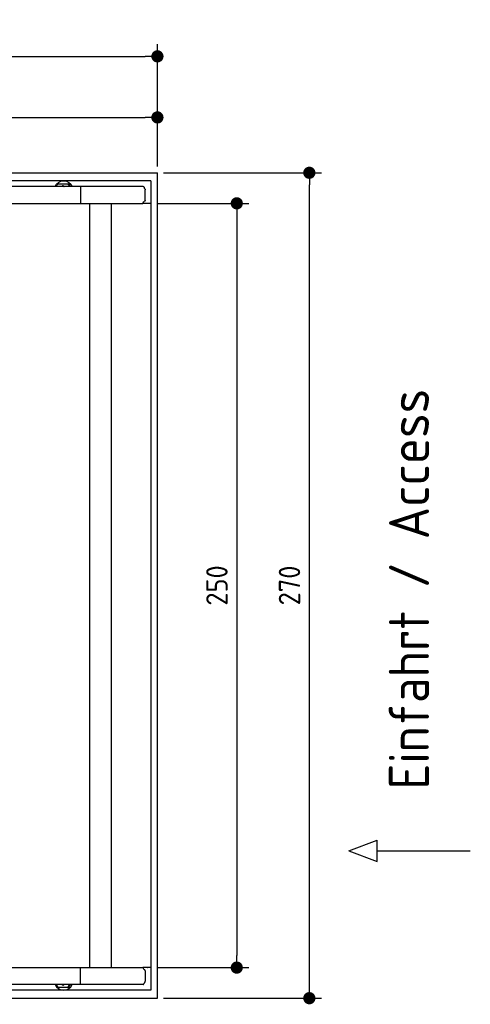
# Model space of a CAD drawing. Header units: millimetres. Extents: x 705 to 7297, y 228 to 3538.
# Tile 4 of 4: x 5822 to 7297, y 317 to 3538. Entities that reach past the tile are written whole.
import ezdxf

# ---------------------------------------------------------------- set-up
doc = ezdxf.new("R2010")
doc.units = ezdxf.units.MM
doc.layers.get('0').update_dxf_attribs({"lineweight": 25})
doc.layers.add('4', color=3, linetype='Continuous')
doc.layers.add('5', color=3, linetype='Continuous', lineweight=25)
doc.styles.get("Standard").update_dxf_attribs({"font": 'ISOCP.SHX'})
doc.dimstyles.new('GEN-ISO$0', dxfattribs={"dimscale": 20, "dimtxt": 3.5, "dimasz": 2, "dimexe": 2, "dimexo": 1, "dimgap": 1.5, "dimtad": 1, "dimdec": 1, "dimlfac": 0.1, "dimdsep": 46, "dimtxsty": 'Standard', "dimblk": 'PUNKT', "dimcen": 2, "dimclrd": 256, "dimclre": 256, "dimclrt": 2, "dimadec": 0, "dimazin": 0, "dimtp": 0.1, "dimtm": 0.1, "dimtfac": 0.71, "dimtdec": 1, "dimtmove": 2, "dimatfit": 3, "dimldrblk": 'PUNKT', "dimfxl": 1, "dimtolj": 1, "dimarcsym": 0})

# ---------------------------------------------------------------- blocks, each defined once
blk = doc.blocks.new('PUNKT')
at = {"layer": '4', "color": 0, "linetype": 'ByBlock'}
blk.add_line((-0.5, 0), (-1, 0), dxfattribs=at)
at = {"layer": '4', "color": 0, "linetype": 'ByBlock', "const_width": 0.5}
blk.add_lwpolyline([(-0.25, 0, 1), (0.25, 0, 1)], format="xyb", close=True, dxfattribs=at)
blk = doc.blocks.new('*D5')
at = {"layer": '5', "lineweight": -2, "transparency": 16777216}
for p, q in [((1072.8, 3057.3), (1072.8, 3458.1)), ((6272.8, 3057.3), (6272.8, 3458.1)), ((1112.8, 3418.1), (6232.8, 3418.1))]:
    blk.add_line(p, q, dxfattribs=at)
at = {"layer": 'DEFPOINTS', "color": 0, "transparency": 16777216}
for p in [(6272.8, 3418.1), (1072.8, 3037.3), (6272.8, 3037.3)]:
    blk.add_point(p, dxfattribs=at)
at = {"layer": '5', "lineweight": -2, "transparency": 16777216, "xscale": 40, "yscale": 40, "zscale": 40, "rotation": 180}
blk.add_blockref('PUNKT', (1072.8, 3418.1), dxfattribs=at)
at = {"layer": '5', "lineweight": -2, "transparency": 16777216, "xscale": 40, "yscale": 40, "zscale": 40}
blk.add_blockref('PUNKT', (6272.8, 3418.1), dxfattribs=at)
at = {"layer": '5', "color": 2, "transparency": 16777216, "insert": (3672.8, 3492.1), "char_height": 70, "attachment_point": 5}
blk.add_mtext('\\A1;520', dxfattribs=at)
blk = doc.blocks.new('*D7')
at = {"layer": '5', "lineweight": -2, "transparency": 16777216}
for p, q in [((4772.7, 3107.3), (4772.7, 3258.3)), ((6272.8, 3057.3), (6272.8, 3258.3)), ((4812.7, 3218.3), (6232.8, 3218.3))]:
    blk.add_line(p, q, dxfattribs=at)
at = {"layer": 'DEFPOINTS', "color": 0, "transparency": 16777216}
for p in [(6272.8, 3218.3), (4772.7, 3087.3), (6272.8, 3037.3)]:
    blk.add_point(p, dxfattribs=at)
at = {"layer": '5', "lineweight": -2, "transparency": 16777216, "xscale": 40, "yscale": 40, "zscale": 40, "rotation": 180}
blk.add_blockref('PUNKT', (4772.7, 3218.3), dxfattribs=at)
at = {"layer": '5', "lineweight": -2, "transparency": 16777216, "xscale": 40, "yscale": 40, "zscale": 40}
blk.add_blockref('PUNKT', (6272.8, 3218.3), dxfattribs=at)
at = {"layer": '5', "color": 2, "transparency": 16777216, "insert": (5572.8, 3288.5), "char_height": 70, "attachment_point": 5}
blk.add_mtext('\\A1;150', dxfattribs=at)
blk = doc.blocks.new('*D8')
at = {"layer": '5', "lineweight": -2, "transparency": 16777216}
for p, q in [((6271.5, 2937.3), (6572.5, 2937.3)), ((6532.5, 2897.3), (6532.5, 477.3)), ((6271.5, 437.3), (6572.5, 437.3))]:
    blk.add_line(p, q, dxfattribs=at)
at = {"layer": 'DEFPOINTS', "color": 0, "transparency": 16777216}
for p in [(6251.5, 2937.3), (6251.5, 437.3), (6532.5, 437.3)]:
    blk.add_point(p, dxfattribs=at)
at = {"layer": '5', "lineweight": -2, "transparency": 16777216, "xscale": 40, "yscale": 40, "zscale": 40}
for p, rotation in [((6532.5, 2937.3), 90), ((6532.5, 437.3), 270)]:
    blk.add_blockref('PUNKT', p, dxfattribs=dict(at, rotation=rotation))
at = {"layer": '5', "color": 2, "transparency": 16777216, "insert": (6467.5, 1687.3), "char_height": 70, "attachment_point": 5, "rotation": 90}
blk.add_mtext('\\A1;250', dxfattribs=at)
blk = doc.blocks.new('*D9')
at = {"layer": '5', "lineweight": -2, "transparency": 16777216}
for p, q in [((6292.8, 3037.3), (6810, 3037.3)), ((6770, 377.3), (6770, 2997.3)), ((6292.8, 337.3), (6810, 337.3))]:
    blk.add_line(p, q, dxfattribs=at)
at = {"layer": 'DEFPOINTS', "color": 0, "transparency": 16777216}
for p in [(6272.8, 3037.3), (6770, 3037.3), (6272.8, 337.3)]:
    blk.add_point(p, dxfattribs=at)
at = {"layer": '5', "lineweight": -2, "transparency": 16777216, "xscale": 40, "yscale": 40, "zscale": 40}
for p, rotation in [((6770, 3037.3), 90), ((6770, 337.3), 270)]:
    blk.add_blockref('PUNKT', p, dxfattribs=dict(at, rotation=rotation))
at = {"layer": '5', "color": 2, "transparency": 16777216, "insert": (6705, 1687.3), "char_height": 70, "attachment_point": 5, "rotation": 90}
blk.add_mtext('\\A1;270', dxfattribs=at)

msp = doc.modelspace()

# ---------------------------------------------------------------- linework, layer by layer
for p, q in [((4772.73, 3037.27), (6272.78, 3037.27)), ((6272.78, 337.27), (6272.78, 3037.27)), ((6251.55, 3010.77), (4717.73, 3010.77)), ((5943.62, 2992.27), (5943.62, 2995.77)), ((5948.62, 3000.77), (5978.62, 3000.77)), ((5966.45, 3010.77), (5965.92, 3010.77)), ((5978.62, 3000.77), (5978.76, 3000.77)), ((5978.76, 3000.77), (5980.52, 3000.77)), ((5980.52, 3000.77), (5980.66, 3000.77)), ((5983.62, 2995.77), (5983.62, 2992.27)), ((5983.76, 2992.27), (5983.76, 2995.77)), ((5985.52, 2995.77), (5985.52, 2992.27)), ((5985.66, 2992.27), (5985.66, 2995.77)), ((6251.55, 3010.77), (6251.55, 363.77)), ((6015.69, 2992.27), (4551.14, 2992.27)), ((5963.6, 2994.63), (5963.39, 2994.63)), ((6017.52, 2992.27), (6015.68, 2992.27)), ((6015.68, 2992.27), (6015.68, 2992.27)), ((6226.57, 2992.27), (6017.52, 2992.27)), ((6020.84, 2992.27), (6020.84, 2937.27)), ((6232.72, 2947.88), (6232.72, 2981.61)), ((1533.3, 2937.27), (6020.48, 2937.27)), ((6020.84, 2937.27), (6020.48, 2937.27)), ((6020.84, 2937.27), (6225.43, 2937.27)), ((6051.69, 437.27), (6051.69, 2937.27)), ((6122.09, 437.27), (6122.09, 2937.27)), ((6251.5, 2937.27), (6225.43, 2937.27)), ((6239.96, 2937.27), (6240.86, 2937.27)), ((6240.65, 2937.27), (6239.99, 2937.27)), ((6899.54, 819.3), (6992.24, 853.8)), ((6992.24, 784.79), (6992.24, 853.8)), ((6899.54, 819.3), (6992.24, 784.79)), ((6992.24, 819.3), (7296.87, 819.3)), ((1533.35, 437.27), (6020.52, 437.27)), ((6020.89, 437.27), (6020.52, 437.27)), ((6020.89, 382.27), (6020.89, 437.27)), ((6020.89, 437.27), (6225.48, 437.27)), ((6251.55, 437.27), (6225.48, 437.27)), ((6232.77, 426.66), (6232.77, 392.93)), ((6240.01, 437.27), (6240.9, 437.27)), ((6240.69, 437.27), (6240.03, 437.27)), ((6015.74, 382.27), (4651.19, 382.27)), ((6251.55, 363.77), (4717.77, 363.77)), ((5943.67, 382.27), (5943.67, 378.77)), ((5948.67, 373.77), (5978.66, 373.77)), ((5963.64, 379.91), (5963.43, 379.91)), ((5966.49, 363.77), (5965.97, 363.77)), ((5978.66, 373.77), (5978.8, 373.77)), ((5978.8, 373.77), (5980.57, 373.77)), ((5980.57, 373.77), (5980.71, 373.77)), ((5983.66, 378.77), (5983.66, 382.27)), ((5983.8, 382.27), (5983.8, 378.77)), ((5985.57, 378.77), (5985.57, 382.27)), ((5985.71, 382.27), (5985.71, 378.77)), ((6017.56, 382.27), (6015.73, 382.27)), ((6015.73, 382.27), (6015.73, 382.27)), ((6226.61, 382.27), (6017.56, 382.27)), ((4772.77, 337.27), (6272.78, 337.27))]:
    msp.add_line(p, q)
at = {"extrusion": (0, 0, -1)}
for centre, major_axis, ratio, start_param, end_param in [((5965.92, 2980.77), (0, 30), 0.9998477, 5.1057916, 7.460579), ((5948.62, 2995.77), (0, 5), 0.9998477, 4.712389, 6.2831853), ((5966.45, 2980.77), (0, 30), 0.9998477, 0, 1.1773937), ((5978.62, 2995.77), (0, 5), 0.9998477, 0, 1.5707963), ((5978.76, 2995.77), (0, 5), 0.9998477, 0, 1.5707963), ((5980.52, 2995.77), (0, 5), 0.9998477, 0, 1.5707963), ((5980.66, 2995.77), (0, 5), 0.9998477, 0, 1.5707963), ((6232.72, 2990.27), (0, -5), 0.7193398, 0.5235988, 1.159293), ((6229.13, 2981.61), (0, 5), 0.7193398, 0.5235988, 1.5707963), ((6229.85, 2937.27), (0, 5.66), 0.7193398, 5.0737444, 6.1892107), ((6229.13, 2947.88), (0, -5), 0.7193398, 4.712389, 6.1892107)]:
    msp.add_ellipse(centre, major_axis=major_axis, ratio=ratio, start_param=start_param, end_param=end_param, dxfattribs=at)
for centre, major_axis, ratio, start_param, end_param in [((6229.89, 437.27), (0, -5.66), 0.7193398, 5.0737444, 6.1892107), ((6229.17, 426.66), (0, 5), 0.7193398, 4.712389, 6.1892107), ((6232.77, 384.27), (0, 5), 0.7193398, 0.5235988, 1.159293), ((6229.17, 392.93), (0, -5), 0.7193398, 0.5235988, 1.5707963), ((5965.97, 393.77), (0, -30), 0.9998477, 5.1057916, 7.460579), ((5948.67, 378.77), (0, -5), 0.9998477, 4.712389, 6.2831853), ((5966.49, 393.77), (0, -30), 0.9998477, 0, 1.1773937), ((5978.66, 378.77), (0, -5), 0.9998477, 0, 1.5707963), ((5978.8, 378.77), (0, -5), 0.9998477, 0, 1.5707963), ((5980.57, 378.77), (0, -5), 0.9998477, 0, 1.5707963), ((5980.71, 378.77), (0, -5), 0.9998477, 0, 1.5707963)]:
    msp.add_ellipse(centre, major_axis=major_axis, ratio=ratio, start_param=start_param, end_param=end_param)
for points, weights in [([(5963.39, 2994.63), (5961.21, 2993.37), (5959.29, 2992.27)], [1, 1.05092652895, 1.06832361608]), ([(5967.45, 2992.27), (5965.55, 2993.37), (5963.39, 2994.63)], [1.06832361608, 1.05092652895, 1]), ([(5963.6, 2994.63), (5965.78, 2993.37), (5967.69, 2992.27)], [1, 1.05092652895, 1.06832361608]), ([(5963.43, 379.91), (5961.25, 381.17), (5959.34, 382.27)], [1, 1.05092652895, 1.06832361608]), ([(5967.5, 382.27), (5965.59, 381.17), (5963.43, 379.91)], [1.06832361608, 1.05092652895, 1]), ([(5963.64, 379.91), (5965.82, 381.17), (5967.74, 382.27)], [1, 1.05092652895, 1.06832361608])]:
    msp.add_rational_spline(points, weights, degree=2)
for points, knots in [([(6226.57, 2992.27), (6226.69, 2992.27), (6226.8, 2992.26), (6227.02, 2992.21), (6227.13, 2992.17), (6227.23, 2992.12)], [0, 0, 0, 0, 0.05592576, 0.05592576, 0.11186183, 0.11186183, 0.11186183, 0.11186183]), ([(6227.23, 2992.12), (6227.37, 2992.05), (6227.51, 2991.96), (6227.91, 2991.62), (6228.18, 2991.32), (6228.65, 2990.58), (6228.86, 2990.15), (6229.11, 2989.46), (6229.19, 2989.23), (6229.32, 2988.75), (6229.38, 2988.51), (6229.43, 2988.27)], [0, 0, 0, 0, 0.07658948, 0.07658948, 0.22699607, 0.22699607, 0.37633525, 0.37633525, 0.45078586, 0.45078586, 0.52533064, 0.52533064, 0.52533064, 0.52533064]), ([(6226.04, 2939.27), (6225.99, 2939.02), (6225.94, 2938.76), (6225.76, 2938.08), (6225.61, 2937.66), (6225.43, 2937.27)], [0, 0, 0, 0, 0.07853688, 0.07853688, 0.21396145, 0.21396145, 0.21396145, 0.21396145]), ([(6226.08, 435.27), (6226.04, 435.53), (6225.99, 435.78), (6225.8, 436.46), (6225.66, 436.88), (6225.48, 437.27)], [0, 0, 0, 0, 0.07853688, 0.07853688, 0.21396145, 0.21396145, 0.21396145, 0.21396145]), ([(6226.61, 382.27), (6226.73, 382.27), (6226.85, 382.28), (6227.07, 382.34), (6227.17, 382.37), (6227.27, 382.42)], [0, 0, 0, 0, 0.05592576, 0.05592576, 0.11186183, 0.11186183, 0.11186183, 0.11186183]), ([(6227.27, 382.42), (6227.41, 382.49), (6227.55, 382.58), (6227.96, 382.92), (6228.22, 383.23), (6228.7, 383.97), (6228.9, 384.39), (6229.16, 385.08), (6229.23, 385.31), (6229.37, 385.79), (6229.42, 386.03), (6229.47, 386.27)], [0, 0, 0, 0, 0.07658948, 0.07658948, 0.22699607, 0.22699607, 0.37633525, 0.37633525, 0.45078586, 0.45078586, 0.52533064, 0.52533064, 0.52533064, 0.52533064])]:
    msp.add_open_spline(points, degree=3, knots=knots)

# ---------------------------------------------------------------- texts
msp.add_text('Einfahrt / Access', height=131.25, rotation=90).set_placement((7161.81, 1019.71))

# ---------------------------------------------------------------- dimensions: what is measured, and where the dimension line sits
at = {"layer": '5'}
dim = msp.add_linear_dim(base=(6272.78, 3418.14), p1=(1072.77, 3037.27), p2=(6272.78, 3037.27), dimstyle='GEN-ISO$0', override={"dimtad": 3}, dxfattribs=at)
dim.commit()
dim.dimension.update_dxf_attribs({"geometry": '*D5', "text_midpoint": (3672.78, 3492.08), "dimtype": 160})
dim = msp.add_linear_dim(base=(6272.78, 3218.28), p1=(4772.73, 3087.27), p2=(6272.78, 3037.27), dimstyle='GEN-ISO$0', dxfattribs=at)
dim.commit()
dim.dimension.update_dxf_attribs({"geometry": '*D7', "text_midpoint": (5572.75, 3288.46), "dimtype": 160})
for base, p1, p2, picture, middle in [((6769.99, 3037.27), (6272.78, 337.27), (6272.78, 3037.27), '*D9', (6704.98, 1687.27)), ((6532.55, 437.27), (6251.5, 2937.27), (6251.55, 437.27), '*D8', (6467.54, 1687.27))]:
    dim = msp.add_linear_dim(base=base, p1=p1, p2=p2, angle=90, dimstyle='GEN-ISO$0', dxfattribs=at)
    dim.commit()
    dim.dimension.update_dxf_attribs({"geometry": picture, "text_midpoint": middle})

doc.saveas('drawing.dxf')
